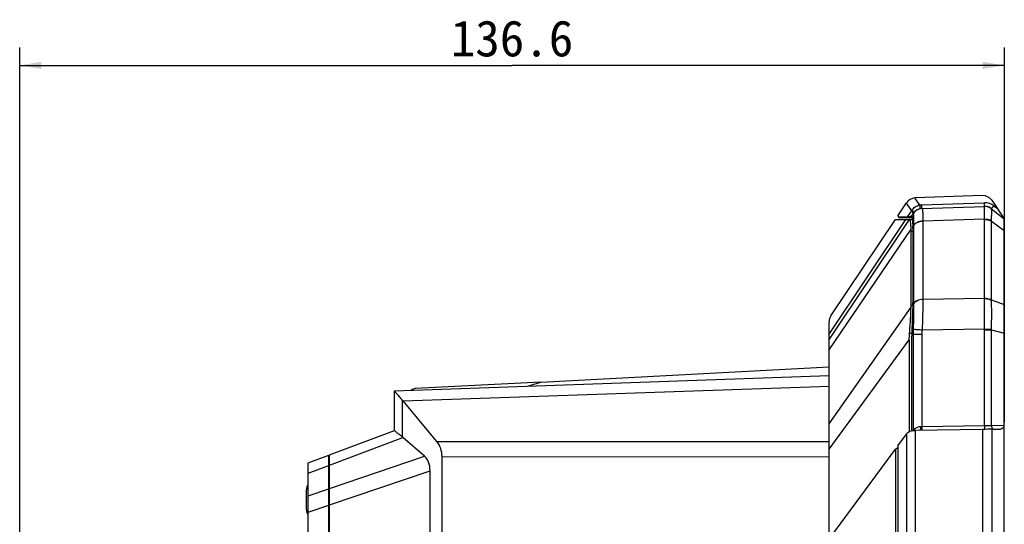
# Model space of a CAD drawing. Header units: millimetres. Extents: x 57 to 738, y 60 to 568.
# Tile 15 of 27: x 319 to 456, y 345 to 415. Entities that reach past the tile are written whole.
import ezdxf
from ezdxf.enums import TextEntityAlignment as Align

# ---------------------------------------------------------------- set-up
doc = ezdxf.new("R2010")
doc.units = ezdxf.units.MM
doc.header["$LTSCALE"] = 46.255
doc.layers.get('0').update_dxf_attribs({"linetype": 'CONTINUOUS'})
doc.layers.add('00_COMPONENTS', color=7, linetype='CONTINUOUS')
doc.layers.add('51__DRAFT_DIMS', color=7, linetype='CONTINUOUS')
doc.styles.get("Standard").update_dxf_attribs({"font": 'simfang.ttf'})
doc.dimstyles.new('DIMSTYLE_2', dxfattribs={"dimtxt": 5, "dimasz": 3, "dimexe": 2.5, "dimexo": 0.5, "dimgap": 1.25, "dimtad": 1, "dimdsep": 46, "dimtxsty": 'Standard', "dimblk": '_FILLED', "dimblk1": '_FILLED', "dimblk2": '_FILLED', "dimcen": 0.09, "dimclrt": 3, "dimazin": 2, "dimtp": 0.5, "dimtm": 0.5, "dimtfac": 1, "dimtofl": 0, "dimtmove": 0, "dimatfit": 3, "dimldrblk": '_FILLED', "dimfxl": 1, "dimtolj": 1, "dimarcsym": 0})

# ---------------------------------------------------------------- blocks, each defined once
blk = doc.blocks.new('_FILLED')
at = {"color": 0, "linetype": 'ByBlock'}
blk.add_solid([(0, 0), (-1, 0.167), (-1, -0.167)], dxfattribs=at)
blk = doc.blocks.new('*D3')
at = {"layer": '51__DRAFT_DIMS', "color": 4, "transparency": 16777216}
for p, q in [((318.98, 323.46), (318.98, 410.71)), ((455.58, 358.77), (455.58, 410.71)), ((318.98, 408.21), (387.28, 408.21)), ((455.58, 408.21), (387.28, 408.21))]:
    blk.add_line(p, q, dxfattribs=at)
at = {"layer": '51__DRAFT_DIMS', "color": 4, "transparency": 16777216, "xscale": 3, "yscale": 3, "zscale": 3, "rotation": 180}
blk.add_blockref('_FILLED', (318.98, 408.21), dxfattribs=at)
at = {"layer": '51__DRAFT_DIMS', "color": 4, "transparency": 16777216, "xscale": 3, "yscale": 3, "zscale": 3}
blk.add_blockref('_FILLED', (455.58, 408.21), dxfattribs=at)
at = {"layer": '51__DRAFT_DIMS', "color": 3, "transparency": 16777216}
blk.add_text('136.6', height=5, dxfattribs=at).set_placement((387.28, 409.46), align=Align.CENTER)

msp = doc.modelspace()

# ---------------------------------------------------------------- linework, layer by layer
at = {"layer": '00_COMPONENTS', "color": 4}
for p, q in [((443.865, 388.838), (443.184, 389.828)), ((442.726, 388.051), (441.984, 389.13)), ((442.164, 387.212), (442.726, 388.051)), ((442.726, 388.051), (442.777, 388.141)), ((443.942, 388.34), (443.942, 388.34)), ((444.133, 388.865), (452.819, 389.168)), ((444.143, 388.36), (444.143, 388.361)), ((454.122, 388.744), (454.614, 388.358)), ((431.276, 370.948), (441.928, 386.86)), ((442.733, 387.355), (442.748, 387.328)), ((442.748, 387.328), (442.767, 387.294)), ((452.829, 386.908), (444.276, 386.609)), ((444.276, 386.591), (444.276, 375.771)), ((452.829, 375.929), (452.829, 386.855)), ((453.807, 375.704), (453.807, 386.63)), ((453.807, 386.63), (455.576, 385.32)), ((431.276, 368.795), (442.649, 385.509)), ((442.655, 385.249), (442.89, 385.249)), ((442.884, 385.855), (442.98, 385.996)), ((442.98, 386.017), (442.98, 375.157)), ((452.829, 375.877), (444.276, 375.753)), ((453.807, 375.704), (455.576, 375.055)), ((431.276, 358.524), (442.649, 374.705)), ((442.655, 374.984), (442.881, 374.984)), ((442.884, 375.04), (442.98, 375.177)), ((452.829, 371.637), (444.166, 371.511)), ((452.829, 371.637), (453.809, 371.656)), ((452.829, 371.563), (453.807, 371.563)), ((452.829, 358.242), (452.829, 371.563)), ((453.807, 358.257), (453.807, 371.563)), ((453.807, 371.563), (455.576, 371.095)), ((442.433, 371.095), (442.733, 371.095)), ((442.723, 370.61), (442.949, 370.917)), ((442.949, 370.917), (442.949, 357.597)), ((444.143, 370.917), (442.949, 370.917)), ((444.143, 370.917), (444.143, 358.114)), ((431.276, 354.989), (442.389, 370.153)), ((372.162, 361.687), (431.276, 363.745)), ((372.09, 356.65), (372.09, 361.771)), ((444.143, 358.114), (443.942, 358.11)), ((452.829, 358.242), (444.143, 358.114)), ((455.576, 358.269), (453.807, 358.257)), ((361.976, 352.793), (372.143, 356.605)), ((442.006, 357.133), (442.006, 273.888)), ((443.2, 357.611), (443.2, 273.41)), ((452.538, 357.748), (452.538, 273.272)), ((453.826, 357.76), (453.826, 273.26)), ((376.844, 356.069), (431.276, 356.088)), ((361.976, 349.551), (375.139, 354.029)), ((377.576, 353.949), (431.276, 353.968)), ((358.976, 351.668), (361.876, 352.755)), ((361.876, 351.626), (361.976, 351.626)), ((361.976, 347.275), (375.91, 352.015)), ((358.976, 348.531), (361.876, 349.517)), ((361.876, 348.385), (361.976, 348.385)), ((358.976, 346.254), (361.876, 347.241)), ((361.876, 347.275), (361.976, 347.275))]:
    msp.add_line(p, q, dxfattribs=at)
at = {"layer": '00_COMPONENTS', "color": 7}
for p, q in [((452.538, 390.154), (443.2, 389.828)), ((453.826, 389.505), (455.575, 386.96)), ((440.798, 387.359), (442.006, 389.164)), ((444.143, 388.361), (452.83, 388.664)), ((444.143, 388.36), (444.143, 388.361)), ((444.166, 388.361), (444.143, 388.361)), ((452.866, 388.665), (452.832, 388.664)), ((453.807, 388.346), (453.793, 388.356)), ((453.807, 388.346), (455.576, 386.96)), ((442.389, 386.86), (431.276, 370.26)), ((431.529, 373.514), (440.464, 386.86)), ((440.464, 386.86), (441.928, 386.86)), ((440.798, 387.359), (440.931, 387.11)), ((440.876, 387.212), (442.164, 387.212)), ((440.931, 387.108), (440.931, 387.11)), ((440.931, 387.11), (442.248, 387.11)), ((442.248, 387.108), (440.931, 387.108)), ((441.928, 386.86), (442.389, 386.86)), ((442.164, 387.212), (442.248, 387.11)), ((442.248, 387.11), (442.799, 387.11)), ((442.799, 387.108), (442.248, 387.108)), ((442.389, 386.86), (442.824, 386.86)), ((442.949, 387.696), (442.723, 387.359)), ((442.723, 387.358), (442.775, 387.263)), ((455.576, 244.058), (455.576, 386.96)), ((442.655, 374.984), (442.655, 385.249)), ((442.89, 385.589), (442.89, 375.324)), ((431.276, 258.339), (431.276, 372.68)), ((442.723, 370.61), (442.723, 357.56)), ((442.389, 370.153), (442.389, 357.444)), ((391.276, 364.318), (431.276, 366.409)), ((370.976, 363.109), (431.276, 365.209)), ((391.274, 364.317), (373.849, 363.406)), ((389.424, 363.752), (391.276, 364.318)), ((370.976, 357.605), (370.976, 363.109)), ((376.844, 356.069), (372.162, 361.687)), ((361.976, 354.234), (370.974, 357.609)), ((375.139, 354.029), (372.143, 356.605)), ((440.798, 355.485), (441.984, 357.103)), ((452.538, 357.748), (443.2, 357.611)), ((453.826, 357.76), (454.614, 357.76)), ((454.626, 357.76), (454.614, 357.76)), ((440.464, 355.029), (440.798, 355.254)), ((440.798, 355.485), (440.798, 275.536)), ((358.976, 353.109), (361.876, 354.197)), ((361.876, 338.277), (361.876, 354.197)), ((361.976, 338.46), (361.976, 354.234)), ((377.576, 342.268), (377.576, 353.949)), ((431.529, 342.837), (440.464, 355.029)), ((440.464, 355.029), (440.464, 275.992)), ((358.976, 279.027), (358.976, 353.109)), ((361.876, 352.584), (361.976, 352.584)), ((375.91, 338.057), (375.91, 352.015)), ((358.746, 346.59), (358.746, 349.435))]:
    msp.add_line(p, q, dxfattribs=at)
msp.add_lwpolyline([(453.793, 388.356), (453.765, 388.377), (453.736, 388.398), (453.706, 388.418), (453.676, 388.437), (453.646, 388.456), (453.615, 388.473), (453.584, 388.49), (453.552, 388.507), (453.52, 388.522), (453.488, 388.537), (453.455, 388.551), (453.422, 388.564), (453.388, 388.577), (453.355, 388.588), (453.321, 388.599), (453.286, 388.609), (453.252, 388.618), (453.217, 388.627), (453.183, 388.634), (453.148, 388.641), (453.113, 388.647), (453.077, 388.652), (453.042, 388.656), (453.007, 388.66), (452.971, 388.662), (452.936, 388.664), (452.9, 388.665), (452.866, 388.665)], dxfattribs=at)
for centre, radius, start, end in [((443.253, 388.329), 1.5, 92, 146.19902), ((452.59, 388.655), 1.5, 34.5, 92), ((444.195, 386.862), 1.5, 92, 146.19883), ((444.195, 386.86), 1.5, 99.52762, 99.70686), ((452.882, 387.165), 1.5, 51.92776, 91.90301), ((437.525, 385.596), 5.365, 359.92867, 2.76777), ((436.342, 375.326), 6.548, 357.49535, 359.98001), ((432.776, 372.68), 1.5, 146.19898, 180.00017), ((373.902, 362.408), 1, 92.99315, 128.55162), ((359.746, 349.435), 1, 140.39563, 180), ((359.746, 346.585), 1, 180, 219.60437)]:
    msp.add_arc(centre, radius, start, end, dxfattribs=at)
at = {"layer": '00_COMPONENTS', "color": 4}
for centre, radius, start, end in [((444.203, 386.864), 2.002, 92.0044, 99.71462), ((444.218, 386.871), 1.491, 92.01401, 92.8834), ((452.889, 387.17), 2, 51.92777, 92.00001), ((452.881, 387.165), 1.5, 51.76499, 91.9463), ((449.61, 386.591), 5.334, 179.80166, 179.99999), ((450.933, 386.855), 1.896, 0.00247, 1.58558), ((451.254, 386.755), 2.556, 357.21509, 358.65026), ((449.609, 375.771), 5.333, 180, 180.19837), ((450.929, 375.929), 1.9, 358.41603, 359.99698), ((450.978, 375.574), 2.832, 1.27236, 2.64089), ((449.034, 371.562), 3.796, 0.00188, 1.12069), ((448.431, 371.743), 5.379, 358.08245, 359.0738)]:
    msp.add_arc(centre, radius, start, end, dxfattribs=at)
at = {"layer": '00_COMPONENTS', "color": 7}
for centre, major_axis, ratio, start_param, end_param in [((439.966, 381.36), (2.111, 5.462), 0.3049785, -0.6680479, -0.5987453), ((439.966, 371.095), (2.111, 5.462), 0.3049785, -0.7373504, -0.6680479), ((369.299, 358.048), (0.329, 4.998), 0.8076668, -0.7037531, -0.6789917), ((454.63, 358.26), (0.946, 0.012), 0.5287284, -1.5813128, -0.0064441), ((369.376, 351.67), (1.988, 5.398), 0.6534916, -0.2392863, -0.2213565), ((442.836, 355.361), (0, 2.25), 0.5987453, 0.6638618, 0.685067), ((443.253, 357.596), (1.5, 0.022), 0.0099024, 1.6055604, 1.6161879), ((452.59, 357.734), (1.5, 0.022), 0.0099024, 0.6019961, 1.6055604), ((375.075, 353.948), (0.003, 3), 0.8337887, -1.5697275, -0.7846385), ((373.409, 351.128), (1.287, 3.173), 0.6759721, -1.0304709, -0.2239203)]:
    msp.add_ellipse(centre, major_axis=major_axis, ratio=ratio, start_param=start_param, end_param=end_param, dxfattribs=at)
at = {"layer": '00_COMPONENTS', "color": 4}
for points, knots in [([(442.883, 387.598), (442.892, 387.612), (442.906, 387.643), (442.915, 387.696), (442.911, 387.754), (442.889, 387.837), (442.831, 387.943), (442.764, 388.016), (442.726, 388.051)], [0, 0, 0, 0, 0.0972175, 0.1991294, 0.3090075, 0.4287158, 0.6979186, 1, 1, 1, 1]), ([(442.777, 388.141), (442.828, 388.231), (442.953, 388.406), (443.203, 388.623), (443.514, 388.779), (443.747, 388.827), (443.865, 388.838)], [0, 0, 0, 0, 0.2302542, 0.4758628, 0.7345117, 1, 1, 1, 1]), ([(442.95, 387.698), (442.959, 387.712), (442.972, 387.742), (442.979, 387.793), (442.974, 387.849), (442.948, 387.931), (442.886, 388.035), (442.817, 388.107), (442.777, 388.141)], [0, 0, 0, 0, 0.0928263, 0.1912005, 0.2989738, 0.4181944, 0.6907817, 1, 1, 1, 1]), ([(444.143, 388.36), (444.021, 388.354), (443.779, 388.312), (443.442, 388.162), (443.151, 387.935), (442.999, 387.741), (442.937, 387.636)], [0, 0, 0, 0, 0.2498325, 0.4997428, 0.7497905, 1, 1, 1, 1]), ([(443.942, 388.34), (443.942, 388.34), (443.942, 388.341), (443.942, 388.344), (443.942, 388.347), (443.941, 388.354), (443.94, 388.366), (443.938, 388.383), (443.935, 388.404), (443.931, 388.429), (443.927, 388.458), (443.92, 388.504), (443.91, 388.568), (443.896, 388.652), (443.881, 388.743), (443.87, 388.806), (443.865, 388.838)], [0, 0, 0, 0, 0.0023192, 0.0069162, 0.0138244, 0.0230384, 0.0483066, 0.0824979, 0.1252943, 0.1762935, 0.2350146, 0.3009029, 0.4516278, 0.6227807, 0.8079008, 1, 1, 1, 1]), ([(444.143, 388.361), (444.143, 388.361), (444.143, 388.362), (444.144, 388.366), (444.144, 388.374), (444.144, 388.387), (444.144, 388.405), (444.144, 388.426), (444.144, 388.452), (444.143, 388.482), (444.143, 388.528), (444.141, 388.593), (444.139, 388.678), (444.136, 388.77), (444.134, 388.833), (444.133, 388.865)], [0, 0, 0, 0, 0.0026217, 0.00752, 0.0241905, 0.0499226, 0.0844859, 0.1275603, 0.178743, 0.2375542, 0.3034421, 0.453912, 0.6245122, 0.8088456, 1, 1, 1, 1]), ([(444.166, 388.361), (444.168, 388.362), (444.174, 388.36), (444.181, 388.354), (444.188, 388.345), (444.194, 388.333), (444.2, 388.317), (444.208, 388.288), (444.217, 388.244), (444.226, 388.18), (444.235, 388.101), (444.242, 388.01), (444.249, 387.904), (444.255, 387.785), (444.262, 387.6), (444.269, 387.339), (444.274, 386.989), (444.275, 386.741), (444.276, 386.609)], [0, 0, 0, 0, 0.00425, 0.0091673, 0.0153923, 0.023249, 0.0328956, 0.0444129, 0.0732072, 0.1097912, 0.1541756, 0.2063058, 0.2660866, 0.3333923, 0.4080723, 0.5788433, 0.7767856, 1, 1, 1, 1]), ([(452.829, 386.908), (452.825, 387.039), (452.819, 387.288), (452.812, 387.637), (452.809, 387.899), (452.807, 388.083), (452.807, 388.202), (452.807, 388.308), (452.808, 388.4), (452.81, 388.479), (452.812, 388.543), (452.815, 388.594), (452.818, 388.63), (452.822, 388.652), (452.825, 388.661), (452.827, 388.664), (452.829, 388.664)], [0, 0, 0, 0, 0.2245383, 0.4237183, 0.5956288, 0.6708324, 0.7386235, 0.7988413, 0.8513438, 0.896008, 0.9327326, 0.9614432, 0.9821011, 0.9947429, 0.9981661, 1, 1, 1, 1]), ([(452.83, 388.674), (452.831, 388.682), (452.831, 388.702), (452.83, 388.761), (452.828, 388.861), (452.824, 389.005), (452.821, 389.112), (452.819, 389.168)], [0, 0, 0, 0, 0.0489012, 0.12583, 0.3538847, 0.6572317, 1, 1, 1, 1]), ([(452.829, 388.664), (452.83, 388.665), (452.83, 388.668), (452.83, 388.671), (452.83, 388.674)], [0, 0, 0, 0, 0.3183367, 1, 1, 1, 1]), ([(453.807, 388.346), (453.808, 388.346), (453.81, 388.349), (453.815, 388.356), (453.823, 388.366), (453.834, 388.379), (453.848, 388.396), (453.871, 388.425), (453.905, 388.469), (453.952, 388.528), (454.005, 388.595), (454.063, 388.668), (454.102, 388.719), (454.122, 388.744)], [0, 0, 0, 0, 0.0069243, 0.023168, 0.0485838, 0.0829304, 0.1258804, 0.1770238, 0.3018632, 0.4526906, 0.6237569, 0.8085412, 1, 1, 1, 1]), ([(453.809, 388.343), (453.808, 388.344), (453.808, 388.345), (453.807, 388.346), (453.807, 388.346)], [0, 0, 0, 0, 0.7239983, 1, 1, 1, 1]), ([(453.809, 386.694), (453.812, 386.814), (453.816, 387.041), (453.822, 387.36), (453.825, 387.637), (453.826, 387.841), (453.825, 387.981), (453.825, 388.069), (453.824, 388.144), (453.822, 388.208), (453.82, 388.259), (453.817, 388.298), (453.814, 388.323), (453.811, 388.337), (453.81, 388.341), (453.809, 388.343)], [0, 0, 0, 0, 0.217835, 0.4118032, 0.5802751, 0.7218657, 0.7821897, 0.8353653, 0.8812965, 0.9198956, 0.951081, 0.9748027, 0.9910565, 0.9964168, 1, 1, 1, 1]), ([(442.949, 387.696), (442.942, 387.687), (442.933, 387.667), (442.934, 387.645), (442.937, 387.636)], [0, 0, 0, 0, 0.544492, 1, 1, 1, 1]), ([(442.937, 387.636), (442.939, 387.628), (442.943, 387.608), (442.948, 387.572), (442.953, 387.526), (442.959, 387.444), (442.966, 387.316), (442.972, 387.131), (442.976, 386.905), (442.979, 386.642), (442.981, 386.341), (442.981, 386.129), (442.98, 386.017)], [0, 0, 0, 0, 0.0157919, 0.0378882, 0.0663767, 0.1012901, 0.1903639, 0.3048283, 0.4440691, 0.607176, 0.7929647, 1, 1, 1, 1]), ([(444.276, 386.609), (444.142, 386.606), (443.88, 386.575), (443.514, 386.456), (443.204, 386.273), (443.042, 386.107), (442.98, 386.017)], [0, 0, 0, 0, 0.2726503, 0.5344199, 0.7779437, 1, 1, 1, 1]), ([(444.276, 386.591), (444.142, 386.587), (443.88, 386.556), (443.514, 386.437), (443.204, 386.253), (443.042, 386.086), (442.98, 385.996)], [0, 0, 0, 0, 0.2725452, 0.534298, 0.7778715, 1, 1, 1, 1]), ([(452.829, 386.908), (452.916, 386.911), (453.252, 386.903), (453.59, 386.813), (453.809, 386.694)], [0, 0, 0, 0, 0.2600768, 1, 1, 1, 1]), ([(452.829, 386.855), (452.916, 386.858), (453.253, 386.845), (453.589, 386.751), (453.807, 386.63)], [0, 0, 0, 0, 0.2593727, 1, 1, 1, 1]), ([(444.276, 375.771), (444.142, 375.768), (443.88, 375.737), (443.514, 375.618), (443.204, 375.434), (443.042, 375.267), (442.98, 375.177)], [0, 0, 0, 0, 0.2725452, 0.534298, 0.7778715, 1, 1, 1, 1]), ([(444.276, 375.753), (444.142, 375.749), (443.879, 375.718), (443.514, 375.598), (443.204, 375.413), (443.042, 375.246), (442.98, 375.157)], [0, 0, 0, 0, 0.2724424, 0.5341795, 0.7778018, 1, 1, 1, 1]), ([(444.276, 375.753), (444.275, 375.45), (444.269, 374.801), (444.25, 373.777), (444.218, 372.666), (444.186, 371.901), (444.166, 371.511)], [0, 0, 0, 0, 0.214288, 0.4588166, 0.7241388, 1, 1, 1, 1]), ([(452.829, 371.637), (452.821, 372.027), (452.811, 372.791), (452.805, 373.902), (452.81, 374.925), (452.821, 375.574), (452.829, 375.877)], [0, 0, 0, 0, 0.2758613, 0.5411194, 0.7856167, 1, 1, 1, 1]), ([(452.829, 375.929), (452.916, 375.931), (453.253, 375.919), (453.589, 375.825), (453.807, 375.704)], [0, 0, 0, 0, 0.2593727, 1, 1, 1, 1]), ([(452.829, 375.877), (452.916, 375.878), (453.254, 375.861), (453.591, 375.761), (453.809, 375.637)], [0, 0, 0, 0, 0.258827, 1, 1, 1, 1]), ([(442.98, 375.157), (442.981, 374.901), (442.98, 374.357), (442.969, 373.173), (442.952, 372.244), (442.937, 371.603)], [0, 0, 0, 0, 0.2153553, 0.4592213, 1, 1, 1, 1]), ([(453.809, 371.656), (453.812, 371.839), (453.817, 372.203), (453.824, 372.917), (453.827, 373.772), (453.824, 374.596), (453.817, 375.209), (453.812, 375.498), (453.809, 375.637)], [0, 0, 0, 0, 0.1379092, 0.2743178, 0.5381344, 0.7827145, 0.8952377, 1, 1, 1, 1]), ([(442.937, 371.603), (442.935, 371.546), (442.932, 371.317), (442.938, 371.088), (442.949, 370.917)], [0, 0, 0, 0, 0.250159, 1, 1, 1, 1]), ([(444.166, 371.511), (443.93, 371.529), (443.521, 371.559), (443.111, 371.59), (442.937, 371.603)], [0, 0, 0, 0, 0.5746339, 1, 1, 1, 1]), ([(443.942, 358.11), (443.836, 358.108), (443.63, 358.085), (443.349, 357.981), (443.122, 357.814), (443.008, 357.672), (442.961, 357.598)], [0, 0, 0, 0, 0.276135, 0.5326305, 0.7711345, 1, 1, 1, 1]), ([(443.942, 358.11), (443.943, 358.054), (443.942, 357.972), (443.936, 357.867), (443.929, 357.797), (443.92, 357.736), (443.91, 357.686), (443.898, 357.648), (443.888, 357.628), (443.882, 357.621)], [0, 0, 0, 0, 0.3370659, 0.4935516, 0.6360584, 0.7606839, 0.8641783, 0.9442109, 1, 1, 1, 1]), ([(444.143, 358.114), (444.144, 358.058), (444.145, 357.953), (444.144, 357.827), (444.143, 357.74), (444.141, 357.69), (444.139, 357.653), (444.137, 357.632), (444.136, 357.624)], [0, 0, 0, 0, 0.3428628, 0.6457918, 0.7709828, 0.8735989, 0.9506636, 1, 1, 1, 1]), ([(452.829, 358.242), (452.83, 358.186), (452.831, 358.08), (452.831, 357.954), (452.829, 357.867), (452.827, 357.818), (452.825, 357.78), (452.824, 357.76), (452.822, 357.752)], [0, 0, 0, 0, 0.3433146, 0.6464897, 0.771673, 0.8741741, 0.9510088, 1, 1, 1, 1]), ([(453.807, 358.257), (453.733, 358.256), (453.408, 358.253), (453.082, 358.247), (452.829, 358.242)], [0, 0, 0, 0, 0.2246154, 1, 1, 1, 1]), ([(453.807, 358.257), (453.807, 358.197), (453.82, 358.082), (453.868, 357.949), (453.924, 357.863), (453.971, 357.813), (454.024, 357.777), (454.062, 357.764), (454.081, 357.76)], [0, 0, 0, 0, 0.2949233, 0.5671223, 0.689716, 0.8019412, 0.9045616, 1, 1, 1, 1])]:
    msp.add_open_spline(points, degree=3, knots=knots, dxfattribs=at)
at = {"layer": '00_COMPONENTS', "color": 7}
for points, knots in [([(442.164, 387.212), (442.235, 387.224), (442.339, 387.242), (442.471, 387.271), (442.554, 387.291), (442.622, 387.31), (442.671, 387.328), (442.702, 387.342), (442.717, 387.352), (442.722, 387.356), (442.723, 387.359)], [0, 0, 0, 0, 0.3719932, 0.5438852, 0.693919, 0.8154908, 0.9057841, 0.9656787, 0.9855636, 1, 1, 1, 1]), ([(442.649, 385.509), (442.643, 385.611), (442.633, 385.804), (442.614, 386.074), (442.593, 386.306), (442.572, 386.475), (442.554, 386.589), (442.54, 386.66), (442.526, 386.72), (442.51, 386.769), (442.494, 386.808), (442.476, 386.837), (442.456, 386.855), (442.44, 386.86), (442.433, 386.86)], [0, 0, 0, 0, 0.2199361, 0.4143675, 0.5818223, 0.7211142, 0.7799338, 0.8314528, 0.8756714, 0.9126713, 0.9426801, 0.9662214, 0.9844819, 1, 1, 1, 1]), ([(442.723, 387.358), (442.723, 387.358), (442.724, 387.357), (442.728, 387.356), (442.731, 387.355), (442.733, 387.355)], [0, 0, 0, 0, 0.1311988, 0.3423658, 1, 1, 1, 1]), ([(442.733, 387.355), (442.735, 387.354), (442.742, 387.351), (442.747, 387.344), (442.75, 387.339)], [0, 0, 0, 0, 0.1959301, 1, 1, 1, 1]), ([(442.75, 387.339), (442.754, 387.331), (442.762, 387.313), (442.771, 387.28), (442.78, 387.238), (442.793, 387.162), (442.807, 387.043), (442.823, 386.873), (442.839, 386.667), (442.854, 386.426), (442.869, 386.151), (442.879, 385.957), (442.884, 385.855)], [0, 0, 0, 0, 0.0166932, 0.0394913, 0.0685763, 0.1039956, 0.1937657, 0.3084281, 0.44732, 0.6095862, 0.7942042, 1, 1, 1, 1]), ([(442.433, 371.095), (442.462, 371.421), (442.51, 372.063), (442.582, 373.266), (442.623, 374.144), (442.649, 374.705)], [0, 0, 0, 0, 0.271208, 0.5337904, 1, 1, 1, 1]), ([(442.884, 375.04), (442.872, 374.751), (442.848, 374.141), (442.814, 373.185), (442.777, 372.161), (442.749, 371.459), (442.733, 371.102)], [0, 0, 0, 0, 0.2200286, 0.4651805, 0.7279517, 1, 1, 1, 1]), ([(442.733, 371.102), (442.731, 371.062), (442.725, 370.898), (442.722, 370.734), (442.723, 370.61)], [0, 0, 0, 0, 0.2427472, 1, 1, 1, 1]), ([(372.09, 361.771), (372.014, 361.858), (371.867, 362.024), (371.656, 362.263), (371.467, 362.479), (371.325, 362.642), (371.225, 362.759), (371.162, 362.835), (371.107, 362.902), (371.062, 362.96), (371.025, 363.009), (370.999, 363.048), (370.984, 363.075), (370.977, 363.091), (370.976, 363.098), (370.976, 363.1)], [0, 0, 0, 0, 0.1995979, 0.3837477, 0.5497157, 0.6944525, 0.7578476, 0.8147135, 0.8646527, 0.9072938, 0.94231, 0.9694475, 0.9885837, 0.995206, 1, 1, 1, 1]), ([(372.09, 356.65), (372.01, 356.715), (371.858, 356.839), (371.642, 357.015), (371.452, 357.17), (371.31, 357.287), (371.213, 357.37), (371.152, 357.422), (371.1, 357.469), (371.056, 357.509), (371.022, 357.542), (370.998, 357.569), (370.983, 357.587), (370.977, 357.598), (370.976, 357.603), (370.976, 357.605)], [0, 0, 0, 0, 0.2098132, 0.4000298, 0.5681968, 0.7118366, 0.7737082, 0.8285732, 0.8761779, 0.9163002, 0.9487607, 0.9734445, 0.9903614, 0.9960155, 1, 1, 1, 1]), ([(442.006, 357.133), (442.064, 357.209), (442.208, 357.351), (442.488, 357.503), (442.822, 357.591), (443.061, 357.608), (443.184, 357.61)], [0, 0, 0, 0, 0.2179495, 0.4555787, 0.7183427, 1, 1, 1, 1])]:
    msp.add_open_spline(points, degree=3, knots=knots, dxfattribs=at)
for points in [[(442.723, 387.359), (442.723, 387.359), (442.723, 387.358), (442.723, 387.358)], [(442.389, 370.153), (442.389, 370.468), (442.405, 370.782), (442.433, 371.095)]]:
    msp.add_open_spline(points, degree=3, dxfattribs=at)
at = {"layer": '00_COMPONENTS', "color": 4}
msp.add_open_spline([(444.166, 371.511), (444.151, 371.314), (444.143, 371.115), (444.143, 370.917)], degree=3, dxfattribs=at)

# ---------------------------------------------------------------- dimensions: what is measured, and where the dimension line sits
at = {"layer": '51__DRAFT_DIMS', "color": 4}
dim = msp.add_linear_dim(base=(455.576, 408.208), p1=(318.976, 322.959), p2=(455.576, 358.269), dimstyle='DIMSTYLE_2', dxfattribs=at)
dim.commit()
dim.dimension.update_dxf_attribs({"geometry": '*D3', "text_midpoint": (387.452, 408.208), "dimtype": 160})

doc.saveas('drawing.dxf')
